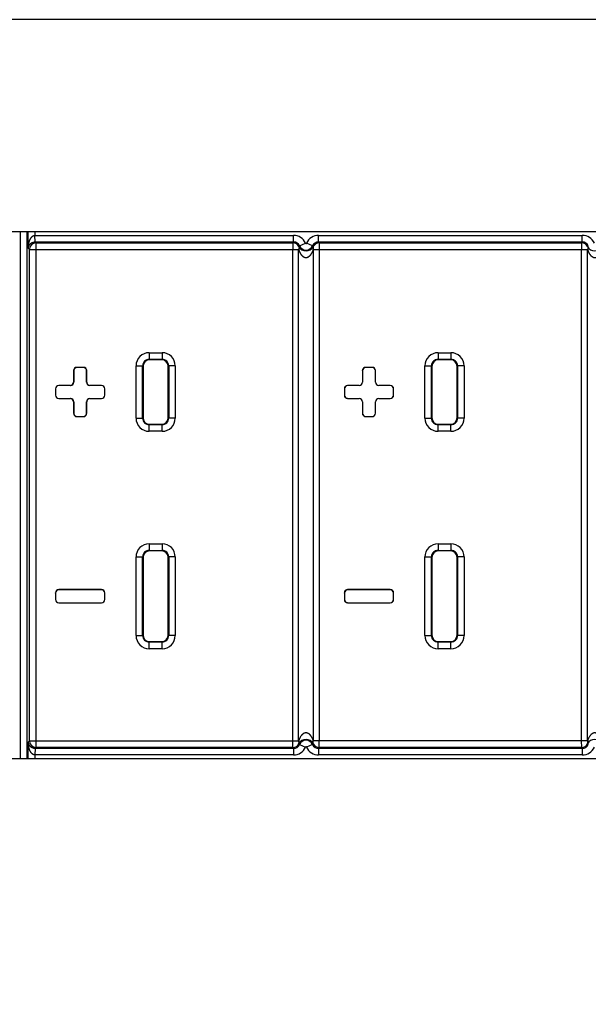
# Model space of a CAD drawing. Header units: inches. Extents: x 0 to 34, y 0 to 22.
# Tile 27 of 60: x 19.8 to 20.6, y 7.8 to 9.3. Entities that reach past the tile are written whole.
import ezdxf

# ---------------------------------------------------------------- set-up
doc = ezdxf.new("R2010")
doc.units = ezdxf.units.IN
doc.header["$LTSCALE"] = 1.87
doc.header["$MEASUREMENT"] = 0
doc.layers.get('0').update_dxf_attribs({"linetype": 'CONTINUOUS'})
doc.layers.add('DIMENSIONS', color=7, linetype='CONTINUOUS')
doc.styles.get("Standard").update_dxf_attribs({"font": 'txt', "width": 0.8})
doc.dimstyles.new('DIMSTYLE_2', dxfattribs={"dimtxt": 0.125, "dimasz": 0.18, "dimexe": 0.18, "dimexo": 0.0625, "dimgap": 0.09, "dimtad": 0, "dimtih": 1, "dimtoh": 1, "dimdec": 3, "dimzin": 4, "dimdsep": 46, "dimtxsty": 'STANDARD', "dimblk": '_FILLED', "dimblk1": '_FILLED', "dimblk2": '_FILLED', "dimcen": 0.09, "dimadec": 0, "dimazin": 0, "dimtp": 0.01, "dimtm": 0.01, "dimtfac": 1, "dimtdec": 3, "dimtofl": 0, "dimtmove": 0, "dimatfit": 3, "dimldrblk": '_FILLED', "dimfxl": 1, "dimtolj": 1, "dimtzin": 4, "dimarcsym": 0})

# ---------------------------------------------------------------- blocks, each defined once
blk = doc.blocks.new('*D13')
at = {"layer": 'DIMENSIONS', "color": 2, "linetype": 'CONTINUOUS'}
blk.add_line((24.0433, 8.3477), (24.0433, 6.8577), dxfattribs=at)
at = {"layer": 'DIMENSIONS', "color": 2, "linetype": 'CONTINUOUS', "insert": (23.9808, 6.7952), "char_height": 0.125, "width": 1.425, "attachment_point": 3, "rotation": 90, "line_spacing_factor": 0.9}
blk.add_mtext('17.307{\\Ftxt.shx;\\W1.000000;\\H0.125000; }[439.6]', dxfattribs=at)
blk = doc.blocks.new('_FILLED')
at = {"color": 0, "linetype": 'BYBLOCK'}
blk.add_solid([(0, 0), (-1, 0.1736), (-1, -0.1736)], dxfattribs=at)

msp = doc.modelspace()

# ---------------------------------------------------------------- linework, layer by layer
at = {"color": 7, "linetype": 'CONTINUOUS'}
for p, q in [((25.5488, 9.2752), (6.9238, 9.2752)), ((23.2933, 8.9522), (9.1993, 8.9522)), ((19.7612, 8.9522), (19.7612, 8.1502)), ((19.7715, 8.1502), (19.7715, 8.9522)), ((19.7733, 8.9271), (19.7733, 8.9522)), ((19.7833, 8.9522), (19.7833, 8.9467)), ((19.7833, 8.9467), (20.1773, 8.9467)), ((19.7836, 8.9367), (19.7833, 8.9467)), ((19.7836, 8.9367), (20.1773, 8.9367)), ((19.7836, 8.9367), (19.7851, 8.9353)), ((20.1773, 8.9367), (20.1773, 8.9467)), ((20.2156, 8.9467), (20.6173, 8.9467)), ((20.2156, 8.9367), (20.2156, 8.9467)), ((20.2156, 8.9367), (20.6173, 8.9367)), ((20.6173, 8.9367), (20.6173, 8.9467)), ((19.7733, 8.9271), (19.7751, 8.9253)), ((19.7751, 8.9253), (20.1851, 8.9253)), ((19.7751, 8.1768), (19.7751, 8.9253)), ((19.7851, 8.9353), (20.1764, 8.9353)), ((19.7851, 8.1668), (19.7851, 8.9353)), ((20.1762, 8.1768), (20.1762, 8.9253)), ((20.1851, 8.1764), (20.1851, 8.9257)), ((20.1864, 8.9308), (20.1956, 8.9348)), ((20.2064, 8.9308), (20.1973, 8.9348)), ((20.2075, 8.9254), (20.2075, 8.1767)), ((20.2075, 8.9253), (20.6251, 8.9253)), ((20.2165, 8.9353), (20.6164, 8.9353)), ((20.2165, 8.9353), (20.2165, 8.9253)), ((20.2165, 8.9253), (20.2165, 8.1768)), ((20.6162, 8.1768), (20.6162, 8.9253)), ((20.6251, 8.1764), (20.6251, 8.9257)), ((19.9575, 8.768), (19.9772, 8.768)), ((19.9575, 8.768), (19.9575, 8.758)), ((19.9575, 8.758), (19.9772, 8.758)), ((19.9575, 8.758), (19.9582, 8.7573)), ((19.9765, 8.7573), (19.9582, 8.7573)), ((19.9772, 8.758), (19.9765, 8.7573)), ((19.9772, 8.768), (19.9772, 8.758)), ((20.3975, 8.768), (20.4172, 8.768)), ((20.3975, 8.768), (20.3975, 8.758)), ((20.3975, 8.758), (20.4172, 8.758)), ((20.3975, 8.758), (20.3982, 8.7573)), ((20.4165, 8.7573), (20.3982, 8.7573)), ((20.4172, 8.758), (20.4165, 8.7573)), ((20.4172, 8.768), (20.4172, 8.758)), ((19.8573, 8.7457), (19.8473, 8.7457)), ((19.8475, 8.7455), (19.8473, 8.7457)), ((19.8572, 8.7455), (19.8475, 8.7455)), ((19.8572, 8.7455), (19.8573, 8.7457)), ((19.9375, 8.748), (19.9475, 8.748)), ((19.9375, 8.6683), (19.9375, 8.748)), ((19.9475, 8.748), (19.9482, 8.7473)), ((19.9475, 8.6683), (19.9475, 8.748)), ((19.9482, 8.7473), (19.9482, 8.669)), ((19.9872, 8.748), (19.9865, 8.7473)), ((19.9865, 8.669), (19.9865, 8.7473)), ((19.9972, 8.748), (19.9872, 8.748)), ((19.9872, 8.748), (19.9872, 8.6683)), ((19.9972, 8.748), (19.9972, 8.6683)), ((20.2973, 8.7457), (20.2873, 8.7457)), ((20.2875, 8.7455), (20.2873, 8.7457)), ((20.2972, 8.7455), (20.2875, 8.7455)), ((20.2972, 8.7455), (20.2973, 8.7457)), ((20.3775, 8.748), (20.3875, 8.748)), ((20.3775, 8.6683), (20.3775, 8.748)), ((20.3875, 8.748), (20.3882, 8.7473)), ((20.3875, 8.6683), (20.3875, 8.748)), ((20.3882, 8.7473), (20.3882, 8.669)), ((20.4272, 8.748), (20.4265, 8.7473)), ((20.4265, 8.669), (20.4265, 8.7473)), ((20.4372, 8.748), (20.4272, 8.748)), ((20.4272, 8.748), (20.4272, 8.6683)), ((20.4372, 8.748), (20.4372, 8.6683)), ((19.8425, 8.7405), (19.8423, 8.7407)), ((19.8423, 8.7407), (19.8423, 8.7232)), ((19.8425, 8.7405), (19.8425, 8.723)), ((19.8622, 8.7405), (19.8623, 8.7407)), ((19.8622, 8.723), (19.8622, 8.7405)), ((19.8623, 8.7232), (19.8623, 8.7407)), ((20.2825, 8.7405), (20.2823, 8.7407)), ((20.2823, 8.7407), (20.2823, 8.7232)), ((20.2825, 8.7405), (20.2825, 8.723)), ((20.3022, 8.7405), (20.3023, 8.7407)), ((20.3022, 8.723), (20.3022, 8.7405)), ((20.3023, 8.7232), (20.3023, 8.7407)), ((19.815, 8.713), (19.8148, 8.7132)), ((19.8148, 8.7132), (19.8148, 8.7032)), ((19.815, 8.713), (19.815, 8.7033)), ((19.8373, 8.7182), (19.8198, 8.7182)), ((19.82, 8.718), (19.8198, 8.7182)), ((19.8375, 8.718), (19.82, 8.718)), ((19.8373, 8.7182), (19.8375, 8.718)), ((19.8423, 8.7232), (19.8425, 8.723)), ((19.8623, 8.7232), (19.8622, 8.723)), ((19.8673, 8.7182), (19.8672, 8.718)), ((19.8847, 8.718), (19.8672, 8.718)), ((19.8848, 8.7182), (19.8673, 8.7182)), ((19.8847, 8.718), (19.8848, 8.7182)), ((19.8897, 8.713), (19.8898, 8.7132)), ((19.8897, 8.7033), (19.8897, 8.713)), ((19.8898, 8.7032), (19.8898, 8.7132)), ((20.255, 8.713), (20.2548, 8.7132)), ((20.2548, 8.7132), (20.2548, 8.7032)), ((20.255, 8.713), (20.255, 8.7033)), ((20.2773, 8.7182), (20.2598, 8.7182)), ((20.26, 8.718), (20.2598, 8.7182)), ((20.2775, 8.718), (20.26, 8.718)), ((20.2773, 8.7182), (20.2775, 8.718)), ((20.2823, 8.7232), (20.2825, 8.723)), ((20.3023, 8.7232), (20.3022, 8.723)), ((20.3073, 8.7182), (20.3072, 8.718)), ((20.3247, 8.718), (20.3072, 8.718)), ((20.3248, 8.7182), (20.3073, 8.7182)), ((20.3247, 8.718), (20.3248, 8.7182)), ((20.3297, 8.713), (20.3298, 8.7132)), ((20.3297, 8.7033), (20.3297, 8.713)), ((20.3298, 8.7032), (20.3298, 8.7132)), ((19.815, 8.7033), (19.8148, 8.7032)), ((19.82, 8.6983), (19.8198, 8.6982)), ((19.8198, 8.6982), (19.8373, 8.6982)), ((19.82, 8.6983), (19.8375, 8.6983)), ((19.8373, 8.6982), (19.8375, 8.6983)), ((19.8672, 8.6983), (19.8847, 8.6983)), ((19.8673, 8.6982), (19.8672, 8.6983)), ((19.8673, 8.6982), (19.8848, 8.6982)), ((19.8847, 8.6983), (19.8848, 8.6982)), ((19.8897, 8.7033), (19.8898, 8.7032)), ((20.255, 8.7033), (20.2548, 8.7032)), ((20.26, 8.6983), (20.2598, 8.6982)), ((20.2598, 8.6982), (20.2773, 8.6982)), ((20.26, 8.6983), (20.2775, 8.6983)), ((20.2773, 8.6982), (20.2775, 8.6983)), ((20.3072, 8.6983), (20.3247, 8.6983)), ((20.3073, 8.6982), (20.3072, 8.6983)), ((20.3073, 8.6982), (20.3248, 8.6982)), ((20.3247, 8.6983), (20.3248, 8.6982)), ((20.3297, 8.7033), (20.3298, 8.7032)), ((19.8423, 8.6932), (19.8425, 8.6933)), ((19.8423, 8.6932), (19.8423, 8.6757)), ((19.8425, 8.6933), (19.8425, 8.6758)), ((19.8623, 8.6932), (19.8622, 8.6933)), ((19.8622, 8.6758), (19.8622, 8.6933)), ((19.8623, 8.6757), (19.8623, 8.6932)), ((20.2823, 8.6932), (20.2825, 8.6933)), ((20.2823, 8.6932), (20.2823, 8.6757)), ((20.2825, 8.6933), (20.2825, 8.6758)), ((20.3023, 8.6932), (20.3022, 8.6933)), ((20.3022, 8.6758), (20.3022, 8.6933)), ((20.3023, 8.6757), (20.3023, 8.6932)), ((19.8425, 8.6758), (19.8423, 8.6757)), ((19.8475, 8.6708), (19.8473, 8.6707)), ((19.8473, 8.6707), (19.8573, 8.6707)), ((19.8475, 8.6708), (19.8572, 8.6708)), ((19.8572, 8.6708), (19.8573, 8.6707)), ((19.8622, 8.6758), (19.8623, 8.6757)), ((19.9375, 8.6683), (19.9475, 8.6683)), ((19.9475, 8.6683), (19.9482, 8.669)), ((19.9872, 8.6683), (19.9865, 8.669)), ((19.9972, 8.6683), (19.9872, 8.6683)), ((20.2825, 8.6758), (20.2823, 8.6757)), ((20.2875, 8.6708), (20.2873, 8.6707)), ((20.2873, 8.6707), (20.2973, 8.6707)), ((20.2875, 8.6708), (20.2972, 8.6708)), ((20.2972, 8.6708), (20.2973, 8.6707)), ((20.3022, 8.6758), (20.3023, 8.6757)), ((20.3775, 8.6683), (20.3875, 8.6683)), ((20.3875, 8.6683), (20.3882, 8.669)), ((20.4272, 8.6683), (20.4265, 8.669)), ((20.4372, 8.6683), (20.4272, 8.6683)), ((19.9575, 8.6583), (19.9582, 8.659)), ((19.9772, 8.6583), (19.9575, 8.6583)), ((19.9575, 8.6483), (19.9575, 8.6583)), ((19.9582, 8.659), (19.9765, 8.659)), ((19.9772, 8.6583), (19.9765, 8.659)), ((19.9772, 8.6483), (19.9772, 8.6583)), ((20.3975, 8.6583), (20.3982, 8.659)), ((20.4172, 8.6583), (20.3975, 8.6583)), ((20.3975, 8.6483), (20.3975, 8.6583)), ((20.3982, 8.659), (20.4165, 8.659)), ((20.4172, 8.6583), (20.4165, 8.659)), ((20.4172, 8.6483), (20.4172, 8.6583)), ((19.9772, 8.6483), (19.9575, 8.6483)), ((20.4172, 8.6483), (20.3975, 8.6483)), ((19.9575, 8.477), (19.9772, 8.477)), ((19.9575, 8.477), (19.9575, 8.467)), ((19.9772, 8.477), (19.9772, 8.467)), ((20.3975, 8.477), (20.4172, 8.477)), ((20.3975, 8.477), (20.3975, 8.467)), ((20.4172, 8.477), (20.4172, 8.467)), ((19.9375, 8.457), (19.9475, 8.457)), ((19.9375, 8.3373), (19.9375, 8.457)), ((19.9475, 8.457), (19.9482, 8.4563)), ((19.9475, 8.3373), (19.9475, 8.457)), ((19.9575, 8.467), (19.9772, 8.467)), ((19.9575, 8.467), (19.9582, 8.4663)), ((19.9765, 8.4663), (19.9582, 8.4663)), ((19.9772, 8.467), (19.9765, 8.4663)), ((19.9872, 8.457), (19.9865, 8.4563)), ((19.9972, 8.457), (19.9872, 8.457)), ((19.9872, 8.457), (19.9872, 8.3373)), ((19.9972, 8.457), (19.9972, 8.3373)), ((20.3775, 8.457), (20.3875, 8.457)), ((20.3775, 8.3373), (20.3775, 8.457)), ((20.3875, 8.457), (20.3882, 8.4563)), ((20.3875, 8.3373), (20.3875, 8.457)), ((20.3975, 8.467), (20.4172, 8.467)), ((20.3975, 8.467), (20.3982, 8.4663)), ((20.4165, 8.4663), (20.3982, 8.4663)), ((20.4172, 8.467), (20.4165, 8.4663)), ((20.4272, 8.457), (20.4265, 8.4563)), ((20.4372, 8.457), (20.4272, 8.457)), ((20.4272, 8.457), (20.4272, 8.3373)), ((20.4372, 8.457), (20.4372, 8.3373)), ((19.9482, 8.4563), (19.9482, 8.338)), ((19.9865, 8.338), (19.9865, 8.4563)), ((20.3882, 8.4563), (20.3882, 8.338)), ((20.4265, 8.338), (20.4265, 8.4563)), ((19.815, 8.402), (19.8148, 8.4022)), ((19.8148, 8.4022), (19.8148, 8.3922)), ((19.815, 8.402), (19.815, 8.3923)), ((19.8848, 8.4072), (19.8198, 8.4072)), ((19.82, 8.407), (19.8198, 8.4072)), ((19.8847, 8.407), (19.82, 8.407)), ((19.8847, 8.407), (19.8848, 8.4072)), ((19.8897, 8.402), (19.8898, 8.4022)), ((19.8897, 8.3923), (19.8897, 8.402)), ((19.8898, 8.3922), (19.8898, 8.4022)), ((20.255, 8.402), (20.2548, 8.4022)), ((20.2548, 8.4022), (20.2548, 8.3922)), ((20.255, 8.402), (20.255, 8.3923)), ((20.3248, 8.4072), (20.2598, 8.4072)), ((20.26, 8.407), (20.2598, 8.4072)), ((20.3247, 8.407), (20.26, 8.407)), ((20.3247, 8.407), (20.3248, 8.4072)), ((20.3297, 8.402), (20.3298, 8.4022)), ((20.3297, 8.3923), (20.3297, 8.402)), ((20.3298, 8.3922), (20.3298, 8.4022)), ((19.815, 8.3923), (19.8148, 8.3922)), ((19.82, 8.3873), (19.8198, 8.3872)), ((19.8198, 8.3872), (19.8848, 8.3872)), ((19.82, 8.3873), (19.8847, 8.3873)), ((19.8847, 8.3873), (19.8848, 8.3872)), ((19.8897, 8.3923), (19.8898, 8.3922)), ((20.255, 8.3923), (20.2548, 8.3922)), ((20.26, 8.3873), (20.2598, 8.3872)), ((20.2598, 8.3872), (20.3248, 8.3872)), ((20.26, 8.3873), (20.3247, 8.3873)), ((20.3247, 8.3873), (20.3248, 8.3872)), ((20.3297, 8.3923), (20.3298, 8.3922)), ((19.9375, 8.3373), (19.9475, 8.3373)), ((19.9475, 8.3373), (19.9482, 8.338)), ((19.9872, 8.3373), (19.9865, 8.338)), ((19.9972, 8.3373), (19.9872, 8.3373)), ((20.3775, 8.3373), (20.3875, 8.3373)), ((20.3875, 8.3373), (20.3882, 8.338)), ((20.4272, 8.3373), (20.4265, 8.338)), ((20.4372, 8.3373), (20.4272, 8.3373)), ((19.9575, 8.3273), (19.9582, 8.328)), ((19.9772, 8.3273), (19.9575, 8.3273)), ((19.9575, 8.3173), (19.9575, 8.3273)), ((19.9582, 8.328), (19.9765, 8.328)), ((19.9772, 8.3273), (19.9765, 8.328)), ((19.9772, 8.3173), (19.9772, 8.3273)), ((20.3975, 8.3273), (20.3982, 8.328)), ((20.4172, 8.3273), (20.3975, 8.3273)), ((20.3975, 8.3173), (20.3975, 8.3273)), ((20.3982, 8.328), (20.4165, 8.328)), ((20.4172, 8.3273), (20.4165, 8.328)), ((20.4172, 8.3173), (20.4172, 8.3273)), ((19.9772, 8.3173), (19.9575, 8.3173)), ((20.4172, 8.3173), (20.3975, 8.3173)), ((19.7751, 8.1768), (19.7733, 8.175)), ((19.7733, 8.1502), (19.7733, 8.175)), ((19.7751, 8.1768), (20.1851, 8.1768)), ((20.1764, 8.1668), (20.1762, 8.1768)), ((20.6251, 8.1768), (20.2075, 8.1768)), ((20.2165, 8.1668), (20.2165, 8.1768)), ((20.6164, 8.1668), (20.6162, 8.1768)), ((19.7836, 8.1654), (19.7833, 8.1554)), ((19.7851, 8.1668), (19.7836, 8.1654)), ((20.1773, 8.1654), (19.7836, 8.1654)), ((20.1764, 8.1668), (19.7851, 8.1668)), ((20.1773, 8.1654), (20.1773, 8.1554)), ((20.1864, 8.1714), (20.1956, 8.1673)), ((20.2064, 8.1714), (20.1973, 8.1673)), ((20.2165, 8.1668), (20.2156, 8.1654)), ((20.6173, 8.1654), (20.2156, 8.1654)), ((20.2156, 8.1654), (20.2156, 8.1554)), ((20.6164, 8.1668), (20.2165, 8.1668)), ((20.6173, 8.1654), (20.6173, 8.1554)), ((9.1993, 8.1502), (23.2933, 8.1502)), ((20.1773, 8.1554), (19.7833, 8.1554)), ((19.7833, 8.1554), (19.7833, 8.1502)), ((20.6173, 8.1554), (20.2156, 8.1554))]:
    msp.add_line(p, q, dxfattribs=at)
for centre, radius, start, end in [((20.2454, 8.8923), 0.0813, 146.8867, 148.0588), ((20.1773, 8.9267), 0.02, 23.7406, 90.001), ((20.1773, 8.9267), 0.00999, 23.727, 90.0146), ((20.2156, 8.9267), 0.02, 89.999, 156.2593), ((20.2156, 8.9267), 0.00999, 89.9854, 156.273), ((20.1488, 8.8931), 0.0798, 31.9294, 33.1242), ((20.6854, 8.8923), 0.0813, 146.8867, 148.0588), ((20.6173, 8.9267), 0.02, 23.7406, 90.001), ((20.6173, 8.9267), 0.00999, 23.727, 90.0146), ((19.7851, 8.9253), 0.01, 90.0209, 179.9791), ((20.1764, 8.9253), 0.01, 26.1142, 89.9882), ((20.2092, 8.9059), 0.0337, 132.6062, 135.1135), ((20.1964, 8.9355), 0.0125, 207.7089, 332.2709), ((20.1964, 8.9352), 0.0109, 203.7417, 336.2583), ((20.1964, 8.9352), 0.000928, 203.7417, 336.2583), ((20.1842, 8.9065), 0.0329, 44.8448, 47.4244), ((20.2165, 8.9253), 0.01, 90.0118, 153.898), ((20.6164, 8.9253), 0.01, 26.1142, 89.9882), ((20.6492, 8.9059), 0.0337, 132.6062, 135.1135), ((20.6364, 8.9355), 0.0125, 207.7089, 332.2709), ((19.9575, 8.748), 0.02, 89.9952, 180.0032), ((19.9575, 8.748), 0.00999, 89.9579, 180.0271), ((19.9772, 8.748), 0.02, 359.9952, 90.0032), ((19.9772, 8.748), 0.00999, 359.9579, 90.0271), ((20.3975, 8.748), 0.02, 89.9952, 180.0032), ((20.3975, 8.748), 0.00999, 89.9579, 180.0271), ((20.4172, 8.748), 0.02, 359.9952, 90.0032), ((20.4172, 8.748), 0.00999, 359.9579, 90.0271), ((19.9575, 8.6683), 0.02, 179.9952, 270.0032), ((19.9575, 8.6683), 0.00999, 179.9579, 270.0271), ((19.9772, 8.6683), 0.02, 269.9952, 0.0032), ((19.9772, 8.6683), 0.00999, 269.9579, 0.0271), ((20.3975, 8.6683), 0.02, 179.9952, 270.0032), ((20.3975, 8.6683), 0.00999, 179.9579, 270.0271), ((20.4172, 8.6683), 0.02, 269.9952, 0.0032), ((20.4172, 8.6683), 0.00999, 269.9579, 0.0271), ((19.9575, 8.457), 0.02, 89.9952, 180.0032), ((19.9772, 8.457), 0.02, 359.9952, 90.0032), ((20.3975, 8.457), 0.02, 89.9952, 180.0032), ((20.4172, 8.457), 0.02, 359.9952, 90.0032), ((19.9575, 8.457), 0.00999, 89.9579, 180.0271), ((19.9772, 8.457), 0.00999, 359.9579, 90.0271), ((20.3975, 8.457), 0.00999, 89.9579, 180.0271), ((20.4172, 8.457), 0.00999, 359.9579, 90.0271), ((19.9575, 8.3373), 0.02, 179.9952, 270.0032), ((19.9575, 8.3373), 0.00999, 179.9579, 270.0271), ((19.9772, 8.3373), 0.02, 269.9952, 0.0032), ((19.9772, 8.3373), 0.00999, 269.9579, 0.0271), ((20.3975, 8.3373), 0.02, 179.9952, 270.0032), ((20.3975, 8.3373), 0.00999, 179.9579, 270.0271), ((20.4172, 8.3373), 0.02, 269.9952, 0.0032), ((20.4172, 8.3373), 0.00999, 269.9579, 0.0271), ((19.7851, 8.1768), 0.01, 180.0209, 269.9791), ((20.1764, 8.1768), 0.01, 270.0118, 333.8865), ((20.1964, 8.1666), 0.0125, 27.7291, 152.2911), ((20.2087, 8.1956), 0.0329, 224.8557, 227.4246), ((20.1964, 8.167), 0.0109, 23.7417, 156.2583), ((20.1836, 8.1962), 0.0337, 312.6066, 315.1241), ((20.2165, 8.1768), 0.01, 206.1026, 269.991), ((20.6164, 8.1768), 0.01, 270.0118, 333.8865), ((20.6364, 8.1666), 0.0125, 27.7291, 152.2911), ((20.6487, 8.1956), 0.0329, 224.8557, 227.4246), ((20.2441, 8.209), 0.0799, 211.9305, 213.124), ((20.1773, 8.1754), 0.00999, 269.9854, 336.273), ((20.1773, 8.1754), 0.02, 269.999, 336.2593), ((20.1964, 8.167), 0.000928, 23.7417, 156.2583), ((20.2156, 8.1754), 0.02, 203.7406, 270.001), ((20.2156, 8.1754), 0.00999, 203.727, 270.0146), ((20.6841, 8.209), 0.0799, 211.9305, 213.124), ((20.6173, 8.1754), 0.00999, 269.9854, 336.273), ((20.6173, 8.1754), 0.02, 269.999, 336.2593)]:
    msp.add_arc(centre, radius, start, end, dxfattribs=at)
for centre, major_axis, start_param, end_param in [((19.9582, 8.7473), (-0.00707, 0.00707), -0.785246, 0.785246), ((19.9765, 8.7473), (0.00707, 0.00707), -0.785246, 0.785246), ((20.3982, 8.7473), (-0.00707, 0.00707), -0.785246, 0.785246), ((20.4165, 8.7473), (0.00707, 0.00707), -0.785246, 0.785246), ((19.8473, 8.7407), (0.00354, -0.00354), 2.356347, 3.926839), ((19.8475, 8.7405), (-0.00354, 0.00354), -0.785246, 0.785246), ((19.8572, 8.7405), (0.00354, 0.00354), -0.785246, 0.785246), ((19.8573, 8.7407), (0.00354, 0.00354), -0.785246, 0.785246), ((20.2873, 8.7407), (0.00354, -0.00354), 2.356347, 3.926839), ((20.2875, 8.7405), (-0.00354, 0.00354), -0.785246, 0.785246), ((20.2972, 8.7405), (0.00354, 0.00354), -0.785246, 0.785246), ((20.2973, 8.7407), (0.00354, 0.00354), -0.785246, 0.785246), ((19.8198, 8.7132), (0.00354, -0.00354), 2.356347, 3.926839), ((19.82, 8.713), (-0.00354, 0.00354), -0.785246, 0.785246), ((19.8373, 8.7232), (0.00354, -0.00354), -0.785246, 0.785246), ((19.8375, 8.723), (0.00354, -0.00354), -0.785246, 0.785246), ((19.8672, 8.723), (0.00354, 0.00354), -3.926839, -2.356347), ((19.8673, 8.7232), (-0.00354, -0.00354), -0.785246, 0.785246), ((19.8847, 8.713), (0.00354, 0.00354), -0.785246, 0.785246), ((19.8848, 8.7132), (0.00354, 0.00354), -0.785246, 0.785246), ((20.2598, 8.7132), (0.00354, -0.00354), 2.356347, 3.926839), ((20.26, 8.713), (-0.00354, 0.00354), -0.785246, 0.785246), ((20.2773, 8.7232), (0.00354, -0.00354), -0.785246, 0.785246), ((20.2775, 8.723), (0.00354, -0.00354), -0.785246, 0.785246), ((20.3072, 8.723), (0.00354, 0.00354), -3.926839, -2.356347), ((20.3073, 8.7232), (-0.00354, -0.00354), -0.785246, 0.785246), ((20.3247, 8.713), (0.00354, 0.00354), -0.785246, 0.785246), ((20.3248, 8.7132), (0.00354, 0.00354), -0.785246, 0.785246), ((19.8198, 8.7032), (0.00354, 0.00354), -3.926839, -2.356347), ((19.82, 8.7033), (-0.00354, -0.00354), -0.785246, 0.785246), ((19.8373, 8.6932), (0.00354, 0.00354), -0.785246, 0.785246), ((19.8375, 8.6933), (0.00354, 0.00354), -0.785246, 0.785246), ((19.8672, 8.6933), (0.00354, -0.00354), 2.356347, 3.926839), ((19.8673, 8.6932), (-0.00354, 0.00354), -0.785246, 0.785246), ((19.8847, 8.7033), (0.00354, -0.00354), -0.785246, 0.785246), ((19.8848, 8.7032), (0.00354, -0.00354), -0.785246, 0.785246), ((20.2598, 8.7032), (0.00354, 0.00354), -3.926839, -2.356347), ((20.26, 8.7033), (-0.00354, -0.00354), -0.785246, 0.785246), ((20.2773, 8.6932), (0.00354, 0.00354), -0.785246, 0.785246), ((20.2775, 8.6933), (0.00354, 0.00354), -0.785246, 0.785246), ((20.3072, 8.6933), (0.00354, -0.00354), 2.356347, 3.926839), ((20.3073, 8.6932), (-0.00354, 0.00354), -0.785246, 0.785246), ((20.3247, 8.7033), (0.00354, -0.00354), -0.785246, 0.785246), ((20.3248, 8.7032), (0.00354, -0.00354), -0.785246, 0.785246), ((19.8473, 8.6757), (0.00354, 0.00354), -3.926839, -2.356347), ((19.8475, 8.6758), (-0.00354, -0.00354), -0.785246, 0.785246), ((19.8572, 8.6758), (0.00354, -0.00354), -0.785246, 0.785246), ((19.8573, 8.6757), (0.00354, -0.00354), -0.785246, 0.785246), ((19.9582, 8.669), (-0.00707, -0.00707), -0.785246, 0.785246), ((19.9765, 8.669), (0.00707, -0.00707), -0.785246, 0.785246), ((20.2873, 8.6757), (0.00354, 0.00354), -3.926839, -2.356347), ((20.2875, 8.6758), (-0.00354, -0.00354), -0.785246, 0.785246), ((20.2972, 8.6758), (0.00354, -0.00354), -0.785246, 0.785246), ((20.2973, 8.6757), (0.00354, -0.00354), -0.785246, 0.785246), ((20.3982, 8.669), (-0.00707, -0.00707), -0.785246, 0.785246), ((20.4165, 8.669), (0.00707, -0.00707), -0.785246, 0.785246), ((19.9582, 8.4563), (-0.00707, 0.00707), -0.785246, 0.785246), ((19.9765, 8.4563), (0.00707, 0.00707), -0.785246, 0.785246), ((20.3982, 8.4563), (-0.00707, 0.00707), -0.785246, 0.785246), ((20.4165, 8.4563), (0.00707, 0.00707), -0.785246, 0.785246), ((19.8198, 8.4022), (0.00354, -0.00354), 2.356347, 3.926839), ((19.82, 8.402), (-0.00354, 0.00354), -0.785246, 0.785246), ((19.8847, 8.402), (0.00354, 0.00354), -0.785246, 0.785246), ((19.8848, 8.4022), (0.00354, 0.00354), -0.785246, 0.785246), ((20.2598, 8.4022), (0.00354, -0.00354), 2.356347, 3.926839), ((20.26, 8.402), (-0.00354, 0.00354), -0.785246, 0.785246), ((20.3247, 8.402), (0.00354, 0.00354), -0.785246, 0.785246), ((20.3248, 8.4022), (0.00354, 0.00354), -0.785246, 0.785246), ((19.8198, 8.3922), (0.00354, 0.00354), -3.926839, -2.356347), ((19.82, 8.3923), (-0.00354, -0.00354), -0.785246, 0.785246), ((19.8847, 8.3923), (0.00354, -0.00354), -0.785246, 0.785246), ((19.8848, 8.3922), (0.00354, -0.00354), -0.785246, 0.785246), ((20.2598, 8.3922), (0.00354, 0.00354), -3.926839, -2.356347), ((20.26, 8.3923), (-0.00354, -0.00354), -0.785246, 0.785246), ((20.3247, 8.3923), (0.00354, -0.00354), -0.785246, 0.785246), ((20.3248, 8.3922), (0.00354, -0.00354), -0.785246, 0.785246), ((19.9582, 8.338), (-0.00707, -0.00707), -0.785246, 0.785246), ((19.9765, 8.338), (0.00707, -0.00707), -0.785246, 0.785246), ((20.3982, 8.338), (-0.00707, -0.00707), -0.785246, 0.785246), ((20.4165, 8.338), (0.00707, -0.00707), -0.785246, 0.785246)]:
    msp.add_ellipse(centre, major_axis=major_axis, ratio=0.999695, start_param=start_param, end_param=end_param, dxfattribs=at)
for points, knots in [([(19.7733, 8.9271), (19.7733, 8.928), (19.7734, 8.9295), (19.7736, 8.9314), (19.7738, 8.9328), (19.7741, 8.9343), (19.7744, 8.9357), (19.7748, 8.9371), (19.7752, 8.9382), (19.7755, 8.9391), (19.7758, 8.9398), (19.7761, 8.9405), (19.7764, 8.941), (19.7766, 8.9415), (19.7768, 8.9418), (19.777, 8.9421), (19.7772, 8.9424), (19.7774, 8.9427), (19.7776, 8.943), (19.7778, 8.9433), (19.7781, 8.9436), (19.7783, 8.9439), (19.7786, 8.9442), (19.7788, 8.9445), (19.7791, 8.9448), (19.7794, 8.945), (19.7797, 8.9453), (19.78, 8.9455), (19.7803, 8.9457), (19.7806, 8.9459), (19.7809, 8.9461), (19.7812, 8.9462), (19.7814, 8.9463), (19.7815, 8.9464), (19.7817, 8.9464), (19.7819, 8.9465), (19.7822, 8.9466), (19.7825, 8.9466), (19.7829, 8.9467), (19.7832, 8.9467), (19.7833, 8.9467)], [0, 0, 0, 0, 0.121295, 0.182027, 0.242838, 0.303747, 0.364785, 0.425985, 0.487391, 0.518192, 0.549069, 0.58003, 0.61109, 0.626664, 0.642266, 0.6579, 0.673571, 0.689281, 0.705032, 0.720825, 0.736669, 0.752566, 0.768519, 0.784533, 0.800614, 0.816768, 0.832999, 0.849312, 0.865714, 0.882207, 0.898794, 0.907124, 0.915477, 0.923853, 0.93225, 0.940669, 0.949106, 0.966029, 0.983001, 1, 1, 1, 1]), ([(19.7733, 8.9271), (19.7733, 8.9273), (19.7734, 8.9278), (19.7735, 8.9287), (19.7738, 8.93), (19.7743, 8.9311), (19.7749, 8.932), (19.7754, 8.9327), (19.776, 8.9334), (19.7766, 8.9341), (19.7774, 8.9347), (19.7783, 8.9353), (19.7794, 8.9358), (19.7806, 8.9363), (19.7821, 8.9366), (19.7831, 8.9367), (19.7836, 8.9367)], [0, 0, 0, 0, 0.045832, 0.092007, 0.186224, 0.284742, 0.336439, 0.390273, 0.446779, 0.506622, 0.570695, 0.640178, 0.716627, 0.801875, 0.89712, 1, 1, 1, 1]), ([(20.1764, 8.9353), (20.1764, 8.9353), (20.1764, 8.9353), (20.1764, 8.9353), (20.1764, 8.9353), (20.1764, 8.9353), (20.1764, 8.9353), (20.1763, 8.9353), (20.1763, 8.9352), (20.1763, 8.9352), (20.1763, 8.9352), (20.1763, 8.9351), (20.1763, 8.935), (20.1762, 8.9349), (20.1762, 8.9347), (20.1762, 8.9345), (20.1762, 8.9343), (20.1761, 8.9341), (20.1761, 8.9338), (20.1761, 8.9336), (20.1762, 8.9333), (20.1762, 8.9329), (20.1762, 8.9323), (20.1762, 8.9316), (20.1762, 8.9308), (20.1762, 8.93), (20.1762, 8.9291), (20.1762, 8.9282), (20.1762, 8.9269), (20.1762, 8.926), (20.1762, 8.9253)], [0, 0, 0, 0, 0.000287, 0.000736, 0.001347, 0.002122, 0.004152, 0.006812, 0.010086, 0.01396, 0.018421, 0.023456, 0.035205, 0.049133, 0.065188, 0.083343, 0.103593, 0.125925, 0.150303, 0.176674, 0.204975, 0.235138, 0.300774, 0.373004, 0.451143, 0.534471, 0.62226, 0.713734, 0.807891, 1, 1, 1, 1]), ([(20.1851, 8.9257), (20.1851, 8.9256), (20.1852, 8.9255), (20.1852, 8.9253), (20.1853, 8.9252), (20.1853, 8.9251), (20.1854, 8.925), (20.1854, 8.9248), (20.1854, 8.9246), (20.1855, 8.9244), (20.1856, 8.9242), (20.1857, 8.9239), (20.1858, 8.9237), (20.1859, 8.9234), (20.186, 8.9231), (20.1861, 8.9227), (20.1863, 8.9222), (20.1865, 8.9217), (20.1868, 8.9212), (20.187, 8.9207), (20.1872, 8.9202), (20.1875, 8.9197), (20.1878, 8.9192), (20.1881, 8.9188), (20.1884, 8.9183), (20.1887, 8.9178), (20.189, 8.9174), (20.1893, 8.917), (20.1897, 8.9165), (20.1901, 8.9161), (20.1905, 8.9157), (20.1909, 8.9153), (20.1913, 8.915), (20.1919, 8.9145), (20.1926, 8.9141), (20.1933, 8.9137), (20.1938, 8.9135), (20.1941, 8.9134), (20.1944, 8.9133), (20.1947, 8.9132), (20.195, 8.9132), (20.1953, 8.9131), (20.1956, 8.9131), (20.1959, 8.9131), (20.1962, 8.913), (20.1965, 8.913), (20.1969, 8.9131), (20.1973, 8.9131), (20.1977, 8.9132), (20.198, 8.9132), (20.1983, 8.9133), (20.1986, 8.9134), (20.1989, 8.9135), (20.1992, 8.9136), (20.1997, 8.9138), (20.2002, 8.9141), (20.2007, 8.9144), (20.2012, 8.9148), (20.2016, 8.9151), (20.202, 8.9155), (20.2025, 8.9159), (20.2028, 8.9163), (20.2032, 8.9167), (20.2036, 8.9171), (20.2039, 8.9176), (20.2042, 8.918), (20.2045, 8.9185), (20.2048, 8.9189), (20.2051, 8.9194), (20.2054, 8.9199), (20.2057, 8.9205), (20.2061, 8.9213), (20.2065, 8.9223), (20.207, 8.9237), (20.2073, 8.9247), (20.2075, 8.9254)], [0, 0, 0, 0, 0.007389, 0.011053, 0.014728, 0.018438, 0.022183, 0.025944, 0.029702, 0.037198, 0.044697, 0.052204, 0.059713, 0.067226, 0.074743, 0.089792, 0.104861, 0.119953, 0.135071, 0.150218, 0.165397, 0.180611, 0.195864, 0.21116, 0.226503, 0.241898, 0.257352, 0.272869, 0.288454, 0.304117, 0.319866, 0.335707, 0.351648, 0.3677, 0.400147, 0.416566, 0.43311, 0.441429, 0.449776, 0.458148, 0.466544, 0.474959, 0.48339, 0.491832, 0.500282, 0.508733, 0.517181, 0.534046, 0.542457, 0.550847, 0.559214, 0.567554, 0.575865, 0.584145, 0.600607, 0.616939, 0.633143, 0.649224, 0.665188, 0.681042, 0.696798, 0.712464, 0.728045, 0.743549, 0.758986, 0.77436, 0.789676, 0.804938, 0.820152, 0.835323, 0.850452, 0.880597, 0.910612, 0.940512, 1, 1, 1, 1]), ([(20.1854, 8.9297), (20.1854, 8.9296), (20.1856, 8.9292), (20.1857, 8.9287), (20.1858, 8.9282), (20.1858, 8.9276), (20.1857, 8.9271), (20.1856, 8.9263), (20.1854, 8.9257), (20.1852, 8.9253)], [0, 0, 0, 0, 0.115629, 0.232402, 0.351248, 0.472998, 0.59838, 0.72786, 1, 1, 1, 1]), ([(20.2075, 8.9297), (20.2075, 8.9296), (20.2074, 8.9295), (20.2073, 8.9292), (20.2072, 8.929), (20.2072, 8.9287), (20.2071, 8.9285), (20.2071, 8.9281), (20.207, 8.9276), (20.2071, 8.9272), (20.2071, 8.9268), (20.2071, 8.9266), (20.2072, 8.9265), (20.2072, 8.9263), (20.2073, 8.9261), (20.2073, 8.9259), (20.2074, 8.9258), (20.2074, 8.9256), (20.2075, 8.9254), (20.2075, 8.9253)], [0, 0, 0, 0, 0.060108, 0.118899, 0.177283, 0.23611, 0.295273, 0.354914, 0.476076, 0.600449, 0.664064, 0.696259, 0.728733, 0.79451, 0.827767, 0.861295, 0.895222, 0.92966, 1, 1, 1, 1]), ([(20.6164, 8.9353), (20.6164, 8.9353), (20.6164, 8.9353), (20.6164, 8.9353), (20.6164, 8.9353), (20.6164, 8.9353), (20.6164, 8.9353), (20.6163, 8.9353), (20.6163, 8.9352), (20.6163, 8.9352), (20.6163, 8.9352), (20.6163, 8.9351), (20.6163, 8.935), (20.6162, 8.9349), (20.6162, 8.9347), (20.6162, 8.9345), (20.6162, 8.9343), (20.6161, 8.9341), (20.6161, 8.9338), (20.6161, 8.9336), (20.6162, 8.9333), (20.6162, 8.9329), (20.6162, 8.9323), (20.6162, 8.9316), (20.6162, 8.9308), (20.6162, 8.93), (20.6162, 8.9291), (20.6162, 8.9282), (20.6162, 8.9269), (20.6162, 8.926), (20.6162, 8.9253)], [0, 0, 0, 0, 0.000287, 0.000736, 0.001347, 0.002122, 0.004152, 0.006812, 0.010086, 0.01396, 0.018421, 0.023456, 0.035205, 0.049133, 0.065188, 0.083343, 0.103593, 0.125925, 0.150303, 0.176674, 0.204975, 0.235138, 0.300774, 0.373004, 0.451143, 0.534471, 0.62226, 0.713734, 0.807891, 1, 1, 1, 1]), ([(20.6251, 8.9257), (20.6251, 8.9256), (20.6252, 8.9255), (20.6252, 8.9253), (20.6253, 8.9252), (20.6253, 8.9251), (20.6254, 8.925), (20.6254, 8.9248), (20.6254, 8.9246), (20.6255, 8.9244), (20.6256, 8.9242), (20.6257, 8.9239), (20.6258, 8.9237), (20.6259, 8.9234), (20.626, 8.9231), (20.6261, 8.9227), (20.6263, 8.9222), (20.6265, 8.9217), (20.6268, 8.9212), (20.627, 8.9207), (20.6272, 8.9202), (20.6275, 8.9197), (20.6278, 8.9192), (20.6281, 8.9188), (20.6284, 8.9183), (20.6287, 8.9178), (20.629, 8.9174), (20.6293, 8.917), (20.6297, 8.9165), (20.6301, 8.9161), (20.6305, 8.9157), (20.6309, 8.9153), (20.6313, 8.915), (20.6319, 8.9145), (20.6326, 8.9141), (20.6333, 8.9137), (20.6338, 8.9135), (20.6341, 8.9134), (20.6344, 8.9133), (20.6347, 8.9132), (20.635, 8.9132), (20.6353, 8.9131), (20.6356, 8.9131), (20.6359, 8.9131), (20.6362, 8.913), (20.6365, 8.913), (20.6369, 8.9131), (20.6373, 8.9131), (20.6377, 8.9132), (20.638, 8.9132), (20.6383, 8.9133), (20.6386, 8.9134), (20.6389, 8.9135), (20.6392, 8.9136), (20.6397, 8.9138), (20.6402, 8.9141), (20.6407, 8.9144), (20.6412, 8.9148), (20.6416, 8.9151), (20.642, 8.9155), (20.6425, 8.9159), (20.6428, 8.9163), (20.6432, 8.9167), (20.6436, 8.9171), (20.6439, 8.9176), (20.6442, 8.918), (20.6445, 8.9185), (20.6448, 8.9189), (20.6451, 8.9194), (20.6454, 8.9199), (20.6457, 8.9205), (20.6461, 8.9213), (20.6465, 8.9223), (20.647, 8.9237), (20.6473, 8.9247), (20.6475, 8.9254)], [0, 0, 0, 0, 0.007389, 0.011053, 0.014728, 0.018438, 0.022183, 0.025944, 0.029702, 0.037198, 0.044697, 0.052204, 0.059713, 0.067226, 0.074743, 0.089792, 0.104861, 0.119953, 0.135071, 0.150218, 0.165397, 0.180611, 0.195864, 0.21116, 0.226503, 0.241898, 0.257352, 0.272869, 0.288454, 0.304117, 0.319866, 0.335707, 0.351648, 0.3677, 0.400147, 0.416566, 0.43311, 0.441429, 0.449776, 0.458148, 0.466544, 0.474959, 0.48339, 0.491832, 0.500282, 0.508733, 0.517181, 0.534046, 0.542457, 0.550847, 0.559214, 0.567554, 0.575865, 0.584145, 0.600607, 0.616939, 0.633143, 0.649224, 0.665188, 0.681042, 0.696798, 0.712464, 0.728045, 0.743549, 0.758986, 0.77436, 0.789676, 0.804938, 0.820152, 0.835323, 0.850452, 0.880597, 0.910612, 0.940512, 1, 1, 1, 1]), ([(20.6254, 8.9297), (20.6254, 8.9296), (20.6256, 8.9292), (20.6257, 8.9287), (20.6258, 8.9282), (20.6258, 8.9276), (20.6257, 8.9271), (20.6256, 8.9263), (20.6254, 8.9257), (20.6252, 8.9253)], [0, 0, 0, 0, 0.115629, 0.232402, 0.351248, 0.472998, 0.59838, 0.72786, 1, 1, 1, 1]), ([(20.2075, 8.1767), (20.2073, 8.1774), (20.2069, 8.1788), (20.2062, 8.1805), (20.2056, 8.1818), (20.2051, 8.1827), (20.2045, 8.1836), (20.204, 8.1844), (20.2036, 8.185), (20.2032, 8.1854), (20.2028, 8.1858), (20.2023, 8.1864), (20.2018, 8.1869), (20.2012, 8.1874), (20.2007, 8.1877), (20.2002, 8.188), (20.1997, 8.1883), (20.1991, 8.1885), (20.1984, 8.1888), (20.1974, 8.189), (20.1962, 8.1891), (20.195, 8.189), (20.194, 8.1887), (20.1933, 8.1884), (20.1926, 8.188), (20.1918, 8.1875), (20.1909, 8.1868), (20.1902, 8.1861), (20.1897, 8.1856), (20.1893, 8.1852), (20.189, 8.1847), (20.1883, 8.1838), (20.1877, 8.1827), (20.187, 8.1814), (20.1865, 8.1805), (20.1861, 8.1795), (20.1858, 8.1786), (20.1856, 8.1779), (20.1854, 8.1774), (20.1853, 8.1769), (20.1852, 8.1766), (20.1851, 8.1764)], [0, 0, 0, 0, 0.05949, 0.119395, 0.149542, 0.17984, 0.210316, 0.241002, 0.25644, 0.271946, 0.287528, 0.303194, 0.334799, 0.350764, 0.366846, 0.383051, 0.399384, 0.415848, 0.432438, 0.465914, 0.499644, 0.533343, 0.566743, 0.583286, 0.599705, 0.63215, 0.664131, 0.695711, 0.711374, 0.726959, 0.742475, 0.757928, 0.819184, 0.849575, 0.879838, 0.909998, 0.940076, 0.955091, 0.970091, 0.985076, 1, 1, 1, 1]), ([(20.6475, 8.1767), (20.6473, 8.1774), (20.6469, 8.1788), (20.6462, 8.1805), (20.6456, 8.1818), (20.6451, 8.1827), (20.6445, 8.1836), (20.644, 8.1844), (20.6436, 8.185), (20.6432, 8.1854), (20.6428, 8.1858), (20.6423, 8.1864), (20.6418, 8.1869), (20.6412, 8.1874), (20.6407, 8.1877), (20.6402, 8.188), (20.6397, 8.1883), (20.6391, 8.1885), (20.6384, 8.1888), (20.6374, 8.189), (20.6362, 8.1891), (20.635, 8.189), (20.634, 8.1887), (20.6333, 8.1884), (20.6326, 8.188), (20.6318, 8.1875), (20.6309, 8.1868), (20.6302, 8.1861), (20.6297, 8.1856), (20.6293, 8.1852), (20.629, 8.1847), (20.6283, 8.1838), (20.6277, 8.1827), (20.627, 8.1814), (20.6265, 8.1805), (20.6261, 8.1795), (20.6258, 8.1786), (20.6256, 8.1779), (20.6254, 8.1774), (20.6253, 8.1769), (20.6252, 8.1766), (20.6251, 8.1764)], [0, 0, 0, 0, 0.05949, 0.119395, 0.149542, 0.17984, 0.210316, 0.241002, 0.25644, 0.271946, 0.287528, 0.303194, 0.334799, 0.350764, 0.366846, 0.383051, 0.399384, 0.415848, 0.432438, 0.465914, 0.499644, 0.533343, 0.566743, 0.583286, 0.599705, 0.63215, 0.664131, 0.695711, 0.711374, 0.726959, 0.742475, 0.757928, 0.819184, 0.849575, 0.879838, 0.909998, 0.940076, 0.955091, 0.970091, 0.985076, 1, 1, 1, 1]), ([(19.7836, 8.1654), (19.7834, 8.1654), (19.7828, 8.1654), (19.7818, 8.1655), (19.7806, 8.1658), (19.7794, 8.1663), (19.7783, 8.1668), (19.7774, 8.1674), (19.7766, 8.1681), (19.776, 8.1687), (19.7754, 8.1694), (19.7749, 8.1701), (19.7745, 8.1708), (19.7741, 8.1715), (19.7738, 8.1722), (19.7736, 8.1729), (19.7735, 8.1736), (19.7734, 8.1743), (19.7733, 8.1748), (19.7733, 8.175)], [0, 0, 0, 0, 0.052026, 0.102933, 0.198157, 0.283386, 0.359817, 0.429286, 0.493344, 0.553175, 0.609669, 0.663491, 0.715176, 0.765142, 0.813748, 0.86128, 0.908013, 0.954179, 1, 1, 1, 1]), ([(19.7833, 8.1554), (19.7832, 8.1554), (19.7829, 8.1554), (19.7825, 8.1555), (19.7821, 8.1556), (19.7817, 8.1557), (19.7814, 8.1558), (19.7812, 8.1559), (19.7809, 8.156), (19.7806, 8.1562), (19.7803, 8.1564), (19.78, 8.1566), (19.7797, 8.1568), (19.7794, 8.1571), (19.7791, 8.1573), (19.7788, 8.1576), (19.7786, 8.1579), (19.7783, 8.1582), (19.7781, 8.1585), (19.7778, 8.1588), (19.7776, 8.1591), (19.7774, 8.1594), (19.7771, 8.1598), (19.7768, 8.1603), (19.7764, 8.161), (19.7761, 8.1616), (19.7758, 8.1623), (19.7755, 8.163), (19.7752, 8.1639), (19.7748, 8.165), (19.7744, 8.1664), (19.7741, 8.1679), (19.7738, 8.1693), (19.7736, 8.1707), (19.7734, 8.1726), (19.7733, 8.1741), (19.7733, 8.175)], [0, 0, 0, 0, 0.016999, 0.033971, 0.050894, 0.067748, 0.084519, 0.092872, 0.101202, 0.117789, 0.134282, 0.150684, 0.166998, 0.183229, 0.199382, 0.215464, 0.231479, 0.247431, 0.263328, 0.279172, 0.294966, 0.310716, 0.326427, 0.357731, 0.388904, 0.419965, 0.450926, 0.481804, 0.512605, 0.574012, 0.635212, 0.696251, 0.75716, 0.817971, 0.878704, 1, 1, 1, 1]), ([(20.1854, 8.1724), (20.1854, 8.1725), (20.1856, 8.1729), (20.1857, 8.1734), (20.1858, 8.1739), (20.1858, 8.1745), (20.1857, 8.175), (20.1856, 8.1758), (20.1854, 8.1764), (20.1852, 8.1768)], [0, 0, 0, 0, 0.115607, 0.232384, 0.351231, 0.472983, 0.598366, 0.727849, 1, 1, 1, 1]), ([(20.2075, 8.1724), (20.2075, 8.1725), (20.2074, 8.1726), (20.2073, 8.1729), (20.2072, 8.1731), (20.2072, 8.1734), (20.2071, 8.1737), (20.2071, 8.174), (20.207, 8.1745), (20.2071, 8.1749), (20.2071, 8.1753), (20.2071, 8.1755), (20.2072, 8.1757), (20.2072, 8.1758), (20.2073, 8.176), (20.2073, 8.1762), (20.2074, 8.1763), (20.2074, 8.1765), (20.2075, 8.1767), (20.2075, 8.1768)], [0, 0, 0, 0, 0.06011, 0.118901, 0.177285, 0.236112, 0.295275, 0.354916, 0.476078, 0.60045, 0.664065, 0.69626, 0.728733, 0.794511, 0.827767, 0.861296, 0.895222, 0.92966, 1, 1, 1, 1]), ([(20.6254, 8.1724), (20.6254, 8.1725), (20.6256, 8.1729), (20.6257, 8.1734), (20.6258, 8.1739), (20.6258, 8.1745), (20.6257, 8.175), (20.6256, 8.1758), (20.6254, 8.1764), (20.6252, 8.1768)], [0, 0, 0, 0, 0.115607, 0.232384, 0.351231, 0.472983, 0.598366, 0.727849, 1, 1, 1, 1])]:
    msp.add_open_spline(points, degree=3, knots=knots, dxfattribs=at)

# ---------------------------------------------------------------- dimensions: what is measured, and where the dimension line sits
at = {"layer": 'DIMENSIONS', "color": 2, "linetype": 'CONTINUOUS'}
dim = msp.add_ordinate_dim(feature_location=(24.0433, 8.3477), offset=(0, -1.49), dtype=1, origin=(6.7363, 8.4102), dimstyle='DIMSTYLE_2', dxfattribs=at)
dim.commit()
dim.dimension.update_dxf_attribs({"geometry": '*D13', "text_midpoint": (24.2002, 5.7698)})

doc.saveas('drawing.dxf')
